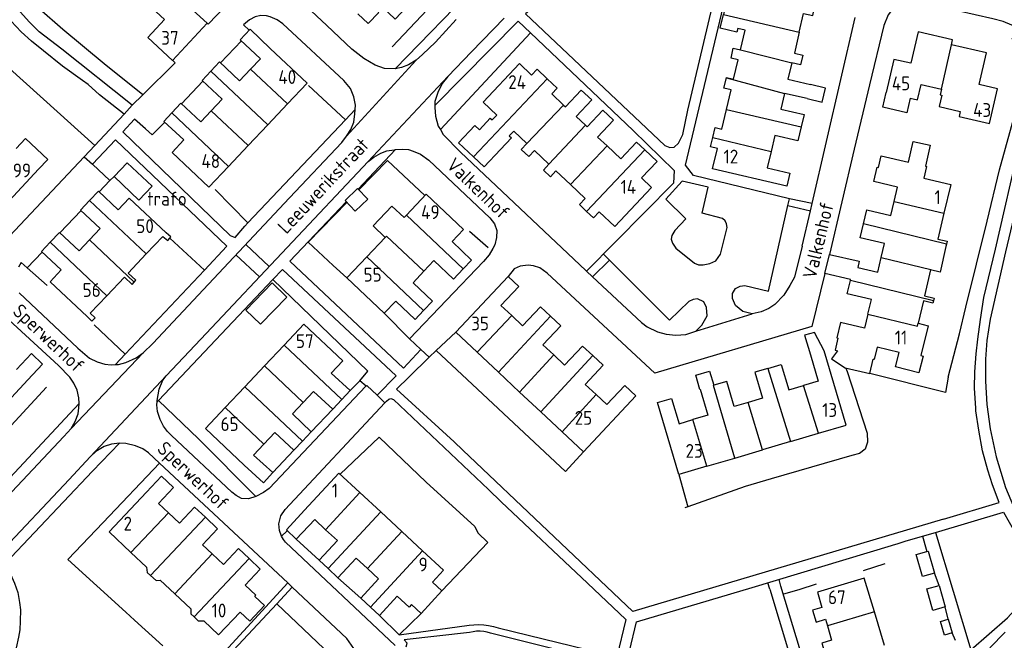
# Model space of a CAD drawing. Header units: metres. Extents: x 226218 to 240385, y 439369 to 449677.
# Tile 40 of 256: x 228283 to 228462, y 440502 to 440614. Entities that reach past the tile are written whole.
import ezdxf

# ---------------------------------------------------------------- set-up
doc = ezdxf.new("R2010")
doc.units = ezdxf.units.M
doc.header["$MEASUREMENT"] = 0
for name, color, linetype in [('DAKRAND', 4, 'Continuous'), ('DAKRAND-BYG', 4, 'Continuous'), ('FUNKTIEAAND', 253, 'Continuous'), ('HEG', 253, 'Continuous'), ('HEK', 253, 'Continuous'), ('HOOFDGEBOUW', 4, 'Continuous'), ('HUISNUMMER', 253, 'Continuous'), ('KANTVERH', 253, 'Continuous'), ('SCHUTTING', 253, 'Continuous'), ('STRAATNAAM', 253, 'Continuous'), ('TUSSENMUUR', 253, 'Continuous')]:
    doc.layers.add(name, color=color, linetype=linetype)
doc.styles.get("Standard").update_dxf_attribs({"font": 'iso.shx'})

msp = doc.modelspace()

# ---------------------------------------------------------------- linework, layer by layer
at = {"layer": 'DAKRAND'}
for p, q in [((228300.49, 440586.04), (228304.99, 440581.75)), ((228437.47, 440550.38), (228438.07, 440552.97)), ((228359.92, 440510.95), (228356.14, 440506.85)), ((228358.2, 440512.53), (228359.92, 440510.95)), ((228356.14, 440506.85), (228354.41, 440508.45))]:
    msp.add_line(p, q, dxfattribs=at)
for points in [[(228426.13, 440600.19), (228428.85, 440599.54), (228429.45, 440602.1), (228426.72, 440602.75)], [(228444.78, 440600.29), (228444.18, 440597.64), (228439.82, 440598.62), (228440.42, 440601.29)], [(228450.5, 440600.83), (228450.03, 440598.73), (228453.87, 440597.87)], [(228365.65, 440589.64), (228362.92, 440592.2), (228365.86, 440595.34), (228366.71, 440594.54)], [(228282.76, 440591.14), (228284.42, 440592.95), (228288.49, 440589.18), (228286.8, 440587.39)], [(228444.48, 440588.64), (228445.34, 440592.43), (228448.39, 440591.74), (228447.53, 440587.92)], [(228370.52, 440590.95), (228367.59, 440587.82), (228365.65, 440589.64)], [(228304.99, 440581.75), (228307.42, 440584.29), (228302.89, 440588.54), (228300.49, 440586.04)], [(228353.06, 440578.63), (228350.86, 440580.71), (228347.46, 440577.12), (228349.66, 440575.03)], [(228309.34, 440575.22), (228310.26, 440574.49), (228310.58, 440574.88)], [(228310.58, 440574.88), (228310.79, 440575.15), (228309.93, 440575.84)], [(228451.26, 440573.36), (228450.21, 440568.73), (228448.48, 440569.13)], [(228304.16, 440566.92), (228304.46, 440567.25), (228303.06, 440568.57)], [(228302.36, 440567.82), (228303.77, 440566.5), (228304.16, 440566.92)], [(228295.6, 440560.66), (228296.49, 440559.82), (228297.09, 440560.46), (228296.19, 440561.29)], [(228446.25, 440559.47), (228448.06, 440559.02), (228446.7, 440553.59), (228447.13, 440553.48), (228446.38, 440550.48), (228442.11, 440551.54), (228442.77, 440554.17)], [(228429.21, 440554.47), (228427.44, 440557.8), (228425.62, 440557.3), (228426.71, 440553.73)], [(228431.6, 440554.49), (228430.55, 440553), (228432.98, 440551.38), (228437.47, 440550.38)], [(228339.82, 440550.44), (228343.27, 440547.26), (228341.79, 440545.66)], [(228406.74, 440547.49), (228406.67, 440547.48), (228405.94, 440550.04), (228408.42, 440550.79), (228409.21, 440548.23)], [(228341.79, 440545.66), (228340.14, 440543.88), (228336.64, 440547.07)], [(228332.84, 440543.04), (228336.25, 440539.77), (228334.65, 440538.1)], [(228334.65, 440538.1), (228333.08, 440536.45), (228329.64, 440539.65)], [(228325.79, 440535.56), (228329.3, 440532.38), (228327.56, 440530.54), (228324.09, 440533.76)], [(228335.03, 440525.56), (228331.73, 440521.99), (228333.52, 440520.31), (228336.86, 440523.86)], [(228340.97, 440520.05), (228337.7, 440516.51), (228339.32, 440514.98)], [(228339.32, 440514.98), (228341.05, 440513.34), (228344.4, 440516.87)], [(228306.4, 440515.23), (228306.48, 440514.25), (228307.1, 440513.72)], [(228307.1, 440513.72), (228308.13, 440512.84), (228308.86, 440512.91)], [(228346.96, 440508.02), (228345.21, 440509.64), (228348.44, 440513.12)], [(228323.34, 440507.1), (228325.12, 440505.43), (228327.78, 440508.27), (228326, 440509.93)], [(228351.83, 440509.98), (228348.58, 440506.51), (228346.96, 440508.02)], [(228314.41, 440507.7), (228314.4, 440506.81), (228315.03, 440506.23)], [(228428.78, 440507.96), (228427.09, 440507.45), (228427.74, 440505.29), (228429.42, 440505.8)], [(228315.03, 440506.23), (228315.77, 440505.53), (228316.76, 440505.49)], [(228430.55, 440502.01), (228428.78, 440501.48), (228429.5, 440499.1), (228431.26, 440499.64)]]:
    msp.add_lwpolyline(points, dxfattribs=at)
at = {"layer": 'DAKRAND-BYG'}
for p, q in [((228447.8, 440518.07), (228448.07, 440518.15)), ((228448.07, 440518.15), (228449.2, 440514.17)), ((228450.01, 440511.95), (228451.14, 440508.05)), ((228451.69, 440505.79), (228452.4, 440503.34))]:
    msp.add_line(p, q, dxfattribs=at)
for points in [[(228342.36, 440581.7), (228344.62, 440583.87), (228346.46, 440581.95), (228344.21, 440579.78), (228342.36, 440581.7)], [(228331.79, 440564.22), (228327.03, 440559.3), (228324.38, 440561.86), (228329.14, 440566.78), (228331.79, 440564.22)], [(228449.2, 440514.17), (228447, 440513.55), (228445.86, 440517.52), (228447.8, 440518.07)], [(228451.14, 440508.05), (228448.9, 440507.4), (228447.78, 440511.3), (228450.01, 440511.95)], [(228452.4, 440503.34), (228450.99, 440502.93), (228450.28, 440505.38), (228451.69, 440505.79)]]:
    msp.add_lwpolyline(points, dxfattribs=at)
at = {"layer": 'HEG'}
for p, q in [((228359.63, 440594.56), (228375.95, 440612.1)), ((228305.72, 440600.9), (228298.69, 440606.5)), ((228342.46, 440596.37), (228335.73, 440602.57)), ((228318.81, 440583.69), (228324.75, 440577.64)), ((228427.02, 440581.15), (228422.89, 440582.05)), ((228454.88, 440562.38), (228458.73, 440577.98)), ((228364.93, 440576.17), (228368.27, 440573.22)), ((228302.54, 440553.87), (228296.89, 440559.16)), ((228451.64, 440549.71), (228453.71, 440557.57)), ((228402.88, 440532.03), (228404.49, 440526.19)), ((228414.87, 440529.85), (228404.49, 440526.19)), ((228404.49, 440526.19), (228403.95, 440525.99)), ((228436.3, 440514.66), (228440.26, 440515.89))]:
    msp.add_line(p, q, dxfattribs=at)
for points in [[(228291.19, 440612.7), (228286.95, 440616.49), (228285.45, 440618), (228284.49, 440619.06)], [(228460.95, 440587.25), (228466.41, 440606.94), (228465.97, 440608.55), (228464.74, 440610.06), (228463.2, 440611.07)], [(228344.85, 440583.63), (228350.03, 440588.95), (228356.83, 440582.64)], [(228340.22, 440569.92), (228335.66, 440574.17), (228342.67, 440581.38)], [(228358.87, 440554.54), (228382.31, 440532.59), (228385.57, 440536.17)], [(228433.14, 440551.34), (228433.34, 440550.73), (228437.01, 440539.53), (228437.06, 440537.91), (228436.6, 440536.64), (228435.58, 440535.86), (228434.23, 440535.47), (228419.56, 440531.23)], [(228451.64, 440549.71), (228451.16, 440546.89), (228437.47, 440550.38)], [(228341.46, 440532.13), (228348.56, 440538.82), (228357.07, 440530.67)], [(228308.73, 440534.11), (228298.5, 440523.32), (228292.14, 440516.63), (228302.65, 440507.06), (228304.21, 440505.63)]]:
    msp.add_lwpolyline(points, dxfattribs=at)
at = {"layer": 'HEK'}
for p, q in [((228363.95, 440623.39), (228350.88, 440609.58)), ((228299.74, 440585.36), (228300.49, 440586.04)), ((228310.58, 440574.88), (228316.86, 440569.08)), ((228340.22, 440569.92), (228342.71, 440567.68)), ((228284.77, 440569.51), (228288.37, 440566.28)), ((228349.48, 440561.29), (228354.07, 440556.62)), ((228315.81, 440538.54), (228308.53, 440545.44)), ((228326.2, 440528.06), (228315.81, 440538.54)), ((228419.56, 440531.23), (228414.87, 440529.85)), ((228424.62, 440511.15), (228421.8, 440510.38)), ((228304.21, 440505.63), (228309.31, 440500.98)), ((228356.14, 440506.85), (228352.16, 440502.95))]:
    msp.add_line(p, q, dxfattribs=at)
for points in [[(228280.93, 440606.21), (228287.69, 440600.09), (228296.99, 440591.68)], [(228345.02, 440549.04), (228346.49, 440550.76), (228329.3, 440567.41)], [(228288.28, 440547.9), (228274.75, 440533.27), (228268.17, 440539.65)]]:
    msp.add_lwpolyline(points, dxfattribs=at)
at = {"layer": 'HOOFDGEBOUW'}
for p, q in [((228414.01, 440609.02), (228414.01, 440609.02)), ((228327.02, 440607.43), (228325.22, 440605.52)), ((228412.78, 440603.74), (228413.6, 440607.24)), ((228325.22, 440605.52), (228323.23, 440603.41)), ((228411.49, 440598.23), (228412.32, 440601.78)), ((228320.08, 440600.07), (228318.11, 440597.98)), ((228426.13, 440600.19), (228422.03, 440601.14)), ((228328.35, 440595.45), (228331.91, 440599.22)), ((228410.66, 440594.65), (228411.49, 440598.23)), ((228318.11, 440597.98), (228316.21, 440595.97)), ((228324.8, 440591.68), (228328.35, 440595.45)), ((228321.24, 440587.91), (228324.8, 440591.68)), ((228379.29, 440588.31), (228376.67, 440590.78)), ((228383.23, 440584.59), (228380.58, 440587.08)), ((228385.88, 440582.09), (228383.23, 440584.59)), ((228353.06, 440578.63), (228353.47, 440579.06)), ((228297.99, 440576.62), (228296.05, 440574.57)), ((228306.33, 440572.03), (228309.34, 440575.22)), ((228349.66, 440575.03), (228346.3, 440571.48)), ((228296.05, 440574.57), (228294.17, 440572.58)), ((228451.37, 440573.83), (228451.26, 440573.36)), ((228303.06, 440568.57), (228306.33, 440572.03)), ((228342.71, 440567.68), (228346.3, 440571.48)), ((228356.65, 440568.88), (228358.48, 440570.82)), ((228356.65, 440568.88), (228354.7, 440566.82)), ((228299.18, 440564.46), (228302.36, 440567.82)), ((228349.48, 440561.29), (228342.71, 440567.68)), ((228433.94, 440567.24), (228433.98, 440567.4)), ((228296.19, 440561.29), (228299.18, 440564.46)), ((228351.54, 440563.47), (228349.48, 440561.29)), ((228331.33, 440555.52), (228327.77, 440551.74)), ((228366.29, 440554.23), (228370.15, 440550.62)), ((228327.77, 440551.74), (228324.2, 440547.95)), ((228370.15, 440550.62), (228374, 440547)), ((228324.2, 440547.95), (228320.64, 440544.17)), ((228334.79, 440545.11), (228336.64, 440547.07)), ((228374, 440547), (228377.85, 440543.39)), ((228332.84, 440543.04), (228334.79, 440545.11)), ((228377.85, 440543.39), (228381.71, 440539.77)), ((228327.66, 440537.55), (228329.64, 440539.65)), ((228423.09, 440538.02), (228428.14, 440539.51)), ((228325.79, 440535.56), (228327.66, 440537.55)), ((228423.09, 440538.02), (228418.04, 440536.52)), ((228412.98, 440535.03), (228418.04, 440536.52)), ((228407.93, 440533.53), (228412.98, 440535.03)), ((228407.93, 440533.53), (228402.88, 440532.03)), ((228345.05, 440528.76), (228348.84, 440525.25)), ((228310.34, 440525.11), (228308.56, 440526.78)), ((228312.35, 440523.22), (228310.34, 440525.11)), ((228348.84, 440525.25), (228352.63, 440521.73)), ((228338.82, 440522.04), (228336.86, 440523.86)), ((228340.97, 440520.05), (228338.82, 440522.04)), ((228352.63, 440521.73), (228356.42, 440518.22)), ((228303.56, 440517.91), (228306.4, 440515.23)), ((228318.28, 440517.64), (228316.54, 440519.28)), ((228320.33, 440515.71), (228318.28, 440517.64)), ((228346.4, 440515.01), (228344.4, 440516.87)), ((228348.44, 440513.12), (228346.4, 440515.01)), ((228308.86, 440512.91), (228311.5, 440510.43)), ((228311.5, 440510.43), (228314.41, 440507.7)), ((228429.42, 440505.8), (228429.78, 440504.61)), ((228440.1, 440501.07), (228438.29, 440507.15)), ((228429.78, 440504.61), (228430.55, 440502.01))]:
    msp.add_line(p, q, dxfattribs=at)
for points in [[(228312.56, 440622.21), (228315.47, 440619.52), (228313.51, 440617.4), (228317.35, 440613.84), (228311.11, 440607.11), (228306.61, 440611.28), (228309.63, 440614.53), (228307.35, 440616.65), (228308.54, 440617.94)], [(228424.67, 440612.23), (228425.47, 440615.63), (228427.11, 440615.24), (228427.58, 440617.24), (228416.52, 440619.82), (228415.66, 440616.13), (228414.34, 440616.43), (228414.49, 440617.08), (228411.49, 440617.78), (228410.95, 440615.43)], [(228344.7, 440615.53), (228346.55, 440613.8), (228348.46, 440615.82), (228348.15, 440616.11), (228348.94, 440616.95), (228351.44, 440614.6), (228353.62, 440616.91)], [(228414.01, 440609.02), (228414.85, 440612.6), (228413.54, 440612.91), (228413.39, 440612.26), (228410.37, 440612.96), (228410.95, 440615.43)], [(228328.79, 440609.3), (228325.15, 440612.78), (228323.37, 440610.87), (228327.02, 440607.43)], [(228424.67, 440612.23), (228423.79, 440608.43), (228425.33, 440608.07), (228424.92, 440606.33), (228423.32, 440606.7)], [(228452.28, 440609.95), (228452.48, 440610.83), (228446.24, 440612.27), (228444.93, 440606.59), (228441.81, 440607.31), (228440.42, 440601.29)], [(228331.91, 440599.22), (228335.48, 440603), (228328.79, 440609.3)], [(228413.6, 440607.24), (228412.32, 440607.53), (228412.73, 440609.31), (228414.01, 440609.02)], [(228453.87, 440597.87), (228453.65, 440596.93), (228459.15, 440595.66), (228460.61, 440601.95), (228457.27, 440602.72), (228458.61, 440608.49), (228452.28, 440609.95)], [(228323.23, 440603.41), (228319.59, 440606.83), (228318.03, 440605.18)], [(228366.71, 440594.54), (228368.68, 440596.63), (228369.01, 440596.32), (228369.85, 440597.21), (228367.37, 440599.55), (228373.97, 440606.55), (228376.18, 440604.47), (228377.18, 440605.53), (228379.01, 440603.8)], [(228423.32, 440606.7), (228422.63, 440603.7), (228426.72, 440602.75)], [(228318.03, 440605.18), (228316.44, 440603.48), (228320.08, 440600.07)], [(228379.01, 440603.8), (228380.8, 440602.11), (228379.81, 440601.06), (228381.95, 440599.03)], [(228412.32, 440601.78), (228411.03, 440602.08), (228411.47, 440603.97)], [(228411.47, 440603.97), (228411.48, 440604.04), (228412.78, 440603.74)], [(228444.78, 440600.29), (228446.11, 440599.98), (228446.75, 440602.77), (228450.43, 440601.92)], [(228450.43, 440601.92), (228450.19, 440600.9), (228450.5, 440600.83)], [(228381.95, 440599.03), (228382.3, 440598.7), (228385.18, 440601.75), (228387.08, 440599.96), (228384.25, 440596.96), (228385.94, 440595.36)], [(228422.03, 440601.14), (228421.37, 440598.3), (228425.55, 440597.33), (228425.02, 440595.07)], [(228316.21, 440595.97), (228312.61, 440599.35), (228310.97, 440597.59)], [(228313.12, 440592.69), (228309.53, 440596.07), (228310.97, 440597.59)], [(228385.94, 440595.36), (228386.23, 440595.09), (228389.08, 440598.12), (228391.02, 440596.29), (228388.12, 440593.22), (228389.84, 440591.6)], [(228409.01, 440593.12), (228409.44, 440594.93), (228410.66, 440594.65)], [(228425.02, 440595.07), (228424.43, 440592.52), (228420.25, 440593.5), (228419.57, 440590.58)], [(228375.3, 440592.07), (228372.93, 440594.31), (228372.1, 440593.43), (228372.5, 440593.05), (228370.52, 440590.95)], [(228409.85, 440591.16), (228408.62, 440591.44), (228409.01, 440593.12)], [(228313.12, 440592.69), (228311, 440590.44), (228317.68, 440584.13), (228321.24, 440587.91)], [(228376.67, 440590.78), (228375.65, 440589.71), (228374.29, 440590.99), (228375.3, 440592.07)], [(228389.84, 440591.6), (228392.33, 440589.25), (228395.21, 440592.3), (228396.67, 440590.93)], [(228419.57, 440590.58), (228418.89, 440587.66), (228422.99, 440586.7), (228422.43, 440584.29), (228408.98, 440587.43), (228409.85, 440591.16)], [(228396.67, 440590.93), (228398.92, 440588.81), (228396.09, 440585.82), (228397.92, 440584.09), (228391.25, 440577.02), (228388.44, 440579.67)], [(228441.89, 440581.54), (228442.51, 440584.16), (228438.17, 440585.18), (228438.78, 440587.79), (228439.03, 440587.73), (228439.52, 440589.8), (228444.48, 440588.64)], [(228380.58, 440587.08), (228379.59, 440586.03), (228378.3, 440587.24), (228379.29, 440588.31)], [(228447.53, 440587.92), (228447.76, 440587.87), (228447.27, 440585.78), (228452.14, 440584.64), (228450.91, 440579.41)], [(228274.19, 440582.43), (228275.77, 440580.97), (228278.74, 440584.17), (228281.48, 440581.64), (228286.8, 440587.39)], [(228301.23, 440580.05), (228297.65, 440583.42), (228296.07, 440581.73)], [(228309.93, 440575.84), (228303.23, 440582.17), (228301.23, 440580.05)], [(228353.47, 440579.06), (228357.07, 440582.87), (228363.83, 440576.48), (228361.77, 440574.29)], [(228296.07, 440581.73), (228294.42, 440579.98), (228297.99, 440576.62)], [(228386.12, 440579.75), (228384.83, 440580.97), (228385.88, 440582.09)], [(228436.3, 440577.5), (228436.9, 440580.03), (228441.3, 440579), (228441.89, 440581.54)], [(228388.44, 440579.67), (228387.39, 440578.56), (228386.12, 440579.75)], [(228450.91, 440579.41), (228449.81, 440574.72), (228451.49, 440574.32), (228451.37, 440573.83)], [(228439.55, 440571.36), (228440.15, 440573.94), (228435.72, 440574.98), (228436.3, 440577.5)], [(228294.17, 440572.58), (228290.61, 440575.93), (228288.92, 440574.14)], [(228290.93, 440569.14), (228287.37, 440572.49), (228288.92, 440574.14)], [(228361.77, 440574.29), (228365.3, 440570.93), (228363.77, 440569.32)], [(228433.98, 440567.4), (228429.3, 440568.47), (228430.14, 440571.94), (228435.52, 440570.7), (228435.27, 440569.6)], [(228363.77, 440569.32), (228362.01, 440567.47), (228358.48, 440570.82)], [(228435.27, 440569.6), (228438.94, 440568.74), (228439.55, 440571.36)], [(228295.6, 440560.66), (228288.89, 440566.99), (228290.93, 440569.14)], [(228372.58, 440560.85), (228370.62, 440562.69), (228373.86, 440566.14), (228371.92, 440567.96), (228362.44, 440557.85), (228366.29, 440554.23)], [(228448.48, 440569.13), (228447.38, 440564.45), (228449.12, 440564.04), (228449, 440563.55)], [(228354.7, 440566.82), (228358.21, 440563.48), (228356.59, 440561.76)], [(228437.13, 440561.1), (228437.75, 440563.76), (228433.37, 440564.78), (228433.94, 440567.24)], [(228356.59, 440561.76), (228355.04, 440560.14), (228351.54, 440563.47)], [(228449, 440563.55), (228448.9, 440563.1), (228447.2, 440563.5), (228446.25, 440559.47)], [(228379.62, 440560.74), (228377.78, 440562.47), (228374.54, 440559.01), (228372.58, 440560.85)], [(228380.18, 440553.73), (228378.22, 440555.58), (228381.45, 440559.02), (228379.62, 440560.74)], [(228437.13, 440561.1), (228436.53, 440558.56), (228432.13, 440559.59), (228431.49, 440556.84), (228431.69, 440556.79), (228431.17, 440554.59), (228431.6, 440554.49)], [(228339.82, 440550.44), (228341.93, 440552.68), (228334.9, 440559.3), (228331.33, 440555.52)], [(228284.86, 440549.18), (228287.54, 440552.06), (228285.51, 440553.96), (228282.83, 440551.09)], [(228387.26, 440553.59), (228385.39, 440555.34), (228382.15, 440551.89), (228380.18, 440553.73)], [(228387.85, 440546.55), (228385.89, 440548.39), (228389.13, 440551.84), (228387.26, 440553.59)], [(228426.71, 440553.73), (228428.12, 440548.96), (228425.44, 440548.16)], [(228428.14, 440539.51), (228433.19, 440541.01), (228429.21, 440554.47)], [(228442.77, 440554.17), (228438.78, 440555.11), (228438.27, 440552.92), (228438.07, 440552.97)], [(228419, 440551.28), (228421.39, 440551.99), (228422.76, 440547.37), (228425.44, 440548.16)], [(228419, 440551.28), (228416.6, 440550.57), (228417.99, 440545.88), (228415.43, 440545.12)], [(228274.1, 440545.78), (228278.15, 440542), (228284.86, 440549.18)], [(228415.43, 440545.12), (228412.88, 440544.37), (228411.53, 440548.91), (228409.21, 440548.23)], [(228381.71, 440539.77), (228385.58, 440536.15), (228395.09, 440546.28), (228393.07, 440548.18), (228389.81, 440544.71), (228387.85, 440546.55)], [(228406.74, 440547.49), (228408.13, 440542.8), (228405.42, 440542)], [(228402.88, 440532.03), (228399.01, 440545.1), (228401.54, 440545.85), (228402.9, 440541.25), (228405.42, 440542)], [(228324.09, 440533.76), (228317.07, 440540.39), (228320.64, 440544.17)], [(228335.03, 440525.56), (228341.26, 440532.28), (228345.05, 440528.76)], [(228308.56, 440526.78), (228311.29, 440529.69), (228309.1, 440531.75), (228306.36, 440528.85)], [(228306.36, 440528.85), (228299.59, 440521.65), (228303.56, 440517.91)], [(228317.04, 440524.28), (228315.08, 440526.12), (228312.35, 440523.22)], [(228316.54, 440519.28), (228319.27, 440522.18), (228317.04, 440524.28)], [(228324.98, 440516.8), (228323.06, 440518.61), (228320.33, 440515.71)], [(228356.42, 440518.22), (228360.21, 440514.71), (228358.2, 440512.53)], [(228324.27, 440512), (228327, 440514.9), (228324.98, 440516.8)], [(228438.29, 440507.15), (228436.47, 440513.24), (228427.96, 440510.7), (228428.78, 440507.96)], [(228326, 440509.93), (228326.22, 440510.16), (228324.27, 440512)], [(228354.41, 440508.45), (228353.98, 440507.98), (228351.83, 440509.98)], [(228316.76, 440505.49), (228319.44, 440502.96), (228323.34, 440507.1)]]:
    msp.add_lwpolyline(points, dxfattribs=at)
at = {"layer": 'KANTVERH'}
for p, q in [((228323.6, 440610.66), (228319.76, 440606.67)), ((228342.63, 440593.41), (228355.27, 440607.14)), ((228345.61, 440587.78), (228361, 440604.17)), ((228316.6, 440603.33), (228312.7, 440599.26)), ((228344.73, 440583.75), (228351.53, 440590.94)), ((228297.79, 440583.29), (228299.74, 440585.36)), ((228422.61, 440580.79), (228426.72, 440579.85)), ((228294.53, 440579.88), (228290.67, 440575.88)), ((228322.42, 440575), (228324.2, 440577.06)), ((228328.62, 440569.74), (228324.35, 440573.75)), ((228322.58, 440571.86), (228326.84, 440567.85)), ((228390.28, 440570.89), (228387.18, 440567.87)), ((228405.95, 440558.03), (228416.16, 440561.15)), ((228292.7, 440540.37), (228305.77, 440554.1)), ((228296.16, 440535.23), (228309.94, 440549.95)), ((228340.14, 440543.88), (228336.25, 440539.77)), ((228333.08, 440536.45), (228329.3, 440532.38)), ((228449.36, 440521.56), (228461.71, 440525.24)), ((228331.84, 440521.78), (228330.83, 440520.85)), ((228447.04, 440520.87), (228449.36, 440521.56)), ((228337.7, 440516.51), (228333.52, 440520.31)), ((228447.04, 440520.87), (228447.68, 440518.49)), ((228447.68, 440518.49), (228447.8, 440518.07)), ((228345.21, 440509.64), (228341.05, 440513.34)), ((228421.37, 440511.83), (228421.01, 440513.04)), ((228450.01, 440511.95), (228449.2, 440514.17)), ((228329.97, 440508.59), (228332.77, 440511.64)), ((228419.33, 440511.23), (228418.97, 440512.43)), ((228419.33, 440511.23), (228422.7, 440500)), ((228424.91, 440500), (228421.37, 440511.83)), ((228451.69, 440505.79), (228451.14, 440508.05)), ((228352.16, 440502.95), (228348.58, 440506.51)), ((228352.16, 440502.95), (228364.85, 440504.72)), ((228370.09, 440504.24), (228391.62, 440499.02)), ((228393.9, 440500), (228395.21, 440505.34)), ((228364.94, 440503.42), (228353.05, 440502.07)), ((228391.29, 440497.67), (228368.75, 440503.31)), ((228452.97, 440501.96), (228452.4, 440503.34)), ((228462.01, 440503.44), (228459.2, 440500.65))]:
    msp.add_line(p, q, dxfattribs=at)
for points in [[(228306.67, 440665.11), (228306.12, 440663.23), (228305.92, 440662.35), (228305.03, 440658.68), (228303.01, 440649.85), (228302.79, 440647.73), (228302.73, 440646.15), (228302.79, 440644.52), (228303.04, 440642.78), (228303.39, 440641.64), (228304.17, 440639.93), (228305.46, 440638.3), (228306.64, 440637.04), (228318.88, 440625.59), (228321.3, 440623.12), (228321.85, 440621.86), (228322.1, 440620.7), (228322.09, 440619.34), (228321.61, 440618.15), (228320.61, 440616.86), (228317.55, 440613.66), (228317.38, 440613.81)], [(228352.62, 440605.81), (228351.44, 440605.58), (228349.51, 440605.63), (228347.84, 440606.25), (228345.74, 440607.46), (228343.62, 440609.17), (228339.07, 440613.44), (228319.25, 440632.07), (228318.34, 440632.82), (228312.36, 440638.34), (228310.59, 440640.07), (228309.6, 440641.4), (228308.8, 440642.63), (228308.11, 440644.4), (228307.79, 440646.14), (228307.7, 440648), (228307.79, 440649.89), (228308.19, 440651.34), (228308.78, 440652.18)], [(228375.04, 440615.55), (228400.31, 440591.67), (228401.2, 440591.3), (228402.03, 440591.37), (228402.78, 440592.09), (228403.6, 440593.71), (228404.5, 440598.07), (228411.07, 440626), (228408.87, 440626.32), (228405.84, 440626.49), (228402.58, 440626.49), (228399.07, 440626.16), (228396.01, 440625.71), (228392.98, 440625.03), (228389.89, 440624.02), (228387.23, 440623.01), (228384.06, 440621.56), (228380.89, 440619.88), (228379.66, 440619.08), (228377.94, 440617.89), (228376.35, 440616.59), (228375.04, 440615.55)], [(228416.16, 440561.15), (228414.46, 440561.6), (228413.14, 440562.67), (228412.57, 440563.98), (228412.58, 440564.84), (228413.13, 440565.76), (228413.94, 440566.2), (228414.84, 440566.28), (228419.1, 440565.28), (228422.61, 440580.79), (228422.89, 440582.05), (228405.54, 440586.24), (228404.05, 440588.13), (228411.84, 440620.89), (228412.98, 440625.72), (228433.78, 440620.94)], [(228351.44, 440605.58), (228366.48, 440621.09), (228363.95, 440623.39)], [(228458.14, 440564.15), (228460.27, 440572.92), (228464.63, 440592.13), (228467.7, 440605.38), (228467.95, 440607.16), (228467.65, 440608.63), (228467.04, 440610.11), (228466.21, 440611.39), (228464.87, 440612.57), (228463.2, 440613.5), (228461.62, 440614.16), (228459.78, 440614.64), (228443.77, 440618.33), (228443.11, 440617.94), (228441.92, 440616.88), (228440.79, 440615.39), (228439.98, 440613.44), (228437.42, 440602.7), (228434.64, 440591.04), (228430.14, 440571.94)], [(228251.88, 440590.35), (228253.54, 440589.98), (228255.55, 440589.44), (228257.26, 440588.64), (228258.25, 440587.91), (228264.79, 440581.88), (228273.42, 440574.21), (228274.79, 440573.1), (228276.15, 440572.57), (228278.06, 440572.79), (228279.65, 440573.43), (228281.56, 440575.25), (228295.08, 440589.65), (228296.99, 440591.68), (228302.3, 440597.34), (228297.85, 440600.88), (228295.8, 440602.73), (228294.8, 440603.46), (228291.14, 440606.08), (228287.71, 440608.85), (228285.55, 440610.63), (228283.65, 440612.32), (228281.82, 440614.25), (228280.08, 440616.44)], [(228303.77, 440599), (228291.01, 440609.13), (228286.95, 440612.28), (228285.15, 440614.07), (228282.38, 440617.1)], [(228283.32, 440564.99), (228293.96, 440554.97), (228296.06, 440553.13), (228297.44, 440552.46), (228298.85, 440552.03), (228300, 440551.95), (228300.76, 440551.98), (228301.31, 440552.01), (228302.61, 440552.33), (228304.53, 440553.21), (228305.77, 440554.1), (228307.53, 440555.78), (228332.28, 440582.22), (228341.76, 440592.23), (228342.63, 440593.41), (228343.38, 440594.57), (228343.93, 440595.93), (228344.16, 440597.41), (228344.2, 440598.21), (228344.25, 440599.03), (228343.96, 440600.51), (228343.32, 440602.04), (228342.17, 440603.45), (228331.06, 440613.73), (228330.07, 440614.45)], [(228330.07, 440614.45), (228328.81, 440615), (228328.13, 440615.18), (228327.1, 440615.27), (228326.08, 440615.03), (228325.04, 440614.49), (228323.96, 440613.59), (228325, 440612.62)], [(228362.48, 440614.54), (228358.74, 440610.4), (228356.41, 440608.19), (228355.27, 440607.14), (228353.88, 440606.29), (228352.62, 440605.81)], [(228371.19, 440614.78), (228365.28, 440608.67)], [(228425.23, 440573.43), (228426.72, 440579.85), (228427.02, 440581.15), (228434.83, 440614.9)], [(228465.25, 440614.85), (228466.16, 440614.17), (228467.22, 440613.08), (228468.15, 440611.84), (228468.9, 440610.47), (228469.52, 440608.67), (228469.72, 440606.66), (228469.66, 440604.68), (228467.83, 440596.74), (228462.04, 440572.4), (228459.29, 440560.21), (228458.7, 440556.35), (228458.45, 440552.97), (228458.41, 440548.96), (228458.66, 440544.72), (228459.25, 440540.35), (228460.37, 440535.27), (228462.05, 440529.7), (228464.01, 440525.12), (228466.08, 440521.04), (228468.15, 440517.75), (228469.94, 440515.11), (228472.07, 440512.4), (228475.42, 440508.86)], [(228358.61, 440598.97), (228373.74, 440614.2), (228375.95, 440612.1), (228394.6, 440594.43), (228402, 440587.18)], [(228302.3, 440597.34), (228303.77, 440599), (228305.72, 440600.9), (228311.6, 440606.66), (228311.08, 440607.14)], [(228365.28, 440608.67), (228361, 440604.17), (228359.96, 440602.95), (228359.2, 440601.32), (228358.61, 440599.64), (228358.61, 440598.97), (228358.61, 440598.59), (228358.77, 440597), (228359.26, 440595.17), (228359.63, 440594.56), (228360.14, 440593.68), (228363.29, 440590.46), (228385.99, 440569.01), (228386.12, 440568.88), (228387.18, 440567.87), (228396.11, 440559.58), (228397.11, 440558.79), (228398.96, 440557.89), (228400.57, 440557.46)], [(228324.2, 440577.06), (228324.75, 440577.64), (228342.46, 440596.37), (228344.2, 440598.21)], [(228304.23, 440596.47), (228302.08, 440594.18), (228321.54, 440575.36), (228322.42, 440575)], [(228309.72, 440595.89), (228307.43, 440593.63), (228306.19, 440594.73), (228304.23, 440596.47)], [(228316.86, 440569.08), (228320.93, 440573.41), (228300.73, 440592.72), (228296.61, 440588.29)], [(228295.08, 440589.65), (228296.61, 440588.29), (228299.74, 440585.36)], [(228349.6, 440545.05), (228348.19, 440546.4), (228346.32, 440548.15), (228346.17, 440548.06), (228346.15, 440548.04), (228328.6, 440529.53), (228327.61, 440528.8), (228326.2, 440528.06), (228324.85, 440527.65), (228323.57, 440527.71), (228322.61, 440528.21), (228321.82, 440528.85), (228310.88, 440539.13), (228310.21, 440539.82), (228309.44, 440540.83), (228308.87, 440542.01), (228308.36, 440543.48), (228308.23, 440544.66), (228308.29, 440545.19), (228308.32, 440545.47), (228308.66, 440547.51), (228309.36, 440549.15), (228309.94, 440549.95), (228316.24, 440556.59), (228332.85, 440574.24), (228345.61, 440587.78), (228346.55, 440588.76), (228347.58, 440589.6), (228348.86, 440590.31), (228349.93, 440590.7), (228351.26, 440590.92), (228351.53, 440590.94)], [(228351.53, 440590.94), (228352.71, 440591.02), (228353.86, 440590.94), (228354.71, 440590.68), (228356.02, 440590.09), (228357.55, 440589.04), (228368.63, 440578.55), (228369.44, 440577.51), (228369.84, 440576.29), (228369.8, 440574.99), (228369.52, 440573.7), (228369.16, 440573), (228368.48, 440571.85), (228367.43, 440570.68), (228354.07, 440556.62)], [(228402, 440587.18), (228401.88, 440584.86), (228386.12, 440568.88)], [(228403.46, 440585.25), (228400.48, 440581.97), (228404.13, 440578.37), (228402.14, 440576.25), (228401.57, 440575.39), (228401.44, 440574.69), (228401.72, 440573.98), (228402.33, 440573.07), (228405.69, 440570.37), (228406.43, 440570.08), (228407.25, 440570.04), (228408.46, 440570.27), (228409.53, 440570.8), (228410.39, 440571.97), (228411.59, 440576.84), (228411.49, 440577.51), (228411.27, 440578.03), (228410.75, 440578.47), (228407.1, 440579.4), (228408.19, 440584.15), (228403.46, 440585.25)], [(228356.07, 440554.69), (228352.93, 440551.31), (228332.38, 440570.7), (228342.58, 440581.47)], [(228425.23, 440573.43), (228423.83, 440567.8), (228422.99, 440566.29), (228421.86, 440564.57), (228420.27, 440562.84), (228419.14, 440562.15), (228417.8, 440561.54), (228416.16, 440561.15)], [(228275.41, 440521.96), (228291.39, 440538.92), (228292.7, 440540.37), (228293.46, 440541.66), (228293.99, 440543.03), (228294.14, 440544.13), (228294.17, 440544.94), (228294.14, 440545.97), (228293.82, 440547.33), (228293.23, 440548.59), (228292.51, 440549.67), (228290.43, 440551.79), (228268.65, 440571.73)], [(228287.49, 440572.37), (228284.77, 440569.51), (228283.69, 440570.46), (228283.15, 440569.65)], [(228401.14, 440560.01), (228390.28, 440570.89), (228389.19, 440571.99)], [(228429.3, 440568.47), (228426.93, 440558.9), (228398.53, 440550.43), (228388.31, 440559.92), (228379.01, 440568.56), (228377.65, 440569.49), (228376.52, 440569.88), (228375.53, 440569.99), (228374.12, 440569.83), (228372.99, 440569.33), (228371.92, 440567.95)], [(228300.76, 440551.98), (228302.54, 440553.87), (228316.86, 440569.08)], [(228348.19, 440546.4), (228351.65, 440549.94), (228331.02, 440569.23), (228329.3, 440567.41), (228308.53, 440545.44), (228308.29, 440545.19)], [(228405.95, 440558.03), (228407.05, 440559.09), (228407.96, 440560.78), (228407.89, 440562.3), (228407.38, 440563.32), (228406.26, 440563.92), (228405.48, 440563.8), (228404.66, 440563.38), (228401.14, 440560.01)], [(228456.42, 440547.7), (228456.48, 440550.67), (228456.72, 440553.91), (228457.02, 440556.58), (228457.52, 440560.15), (228458.14, 440564.15)], [(228353.99, 440549.75), (228357.63, 440553.33), (228358.87, 440554.54), (228362.43, 440557.84)], [(228400.57, 440557.46), (228402.33, 440557.33), (228404.13, 440557.42), (228405.95, 440558.03)], [(228354.07, 440556.62), (228356.07, 440554.69), (228357.63, 440553.33)], [(228346.17, 440548.06), (228345.02, 440549.04), (228343.27, 440547.26)], [(228353.99, 440549.75), (228351.67, 440547.49), (228362.11, 440537.95)], [(228450.82, 440523.97), (228460.91, 440526.97), (228459.71, 440530.15), (228458.84, 440532.85), (228457.91, 440536.34), (228457.2, 440540.09), (228456.69, 440543.56), (228456.66, 440544.07), (228456.42, 440547.7)], [(228266.13, 440524.93), (228267.54, 440524.84), (228269.05, 440524.54), (228270.35, 440524.17), (228271.66, 440523.67), (228273.14, 440522.97), (228273.46, 440522.8), (228281.6, 440531.43), (228294.17, 440544.94)], [(228351.42, 440501.03), (228331.55, 440519.8), (228331.18, 440520.29), (228330.83, 440520.85), (228330.46, 440521.91), (228330.35, 440523.1), (228330.73, 440524.58), (228331.53, 440525.73), (228349.6, 440545.05), (228349.85, 440545.32), (228350.28, 440545.73), (228350.65, 440545.84), (228351.15, 440545.66), (228368.33, 440529.32), (228370.67, 440527.11), (228386.3, 440512.34), (228393.25, 440505.76), (228391.62, 440499.02)], [(228301.47, 440537.74), (228296.61, 440532.63), (228280.8, 440515.99), (228281.49, 440514.55), (228282.44, 440512.34), (228283.05, 440510.68), (228283.34, 440508.86), (228283.52, 440507.51), (228283.51, 440505.48), (228283.44, 440503.9), (228283.16, 440502.57), (228282.74, 440500.62)], [(228304.39, 440537.27), (228302.63, 440537.69), (228301.47, 440537.74), (228300.04, 440537.57), (228298.72, 440537.1), (228297.21, 440536.24), (228296.16, 440535.23), (228292.35, 440531.15)], [(228450.82, 440523.97), (228394.54, 440507.19), (228363.72, 440536.43), (228362.11, 440537.95)], [(228343.97, 440500.52), (228342.67, 440502.3), (228332.77, 440511.64), (228331.97, 440512.41), (228308.73, 440534.11), (228306.76, 440535.95), (228305.74, 440536.7), (228304.39, 440537.27)], [(228292.35, 440531.15), (228279.53, 440517.58), (228271.82, 440509.39), (228270.61, 440507.95), (228269.85, 440506.25), (228269.42, 440504.36), (228269.4, 440502.36), (228269.54, 440500.59), (228269.91, 440498.72), (228272.56, 440489.8), (228272.69, 440489.37)], [(228461.71, 440525.24), (228462.73, 440523.42), (228464.11, 440521.01), (228465.6, 440518.3), (228467.63, 440515.21), (228468.94, 440513.42)], [(228449.36, 440521.56), (228455.79, 440500.28), (228462.4, 440506.04), (228465.92, 440509.91), (228468.94, 440513.42)], [(228395.21, 440505.34), (228416.14, 440511.58), (228441.42, 440519.19), (228441.55, 440519.23), (228442.63, 440519.56), (228443.89, 440519.93), (228447.04, 440520.87)], [(228304.78, 440497.34), (228315.36, 440494.6), (228315.95, 440494.86), (228331.97, 440512.41)], [(228319.52, 440497.43), (228329.97, 440508.59), (228342.17, 440497.05)], [(228364.85, 440504.72), (228365.73, 440504.81), (228366.61, 440504.83), (228367.49, 440504.78), (228368.37, 440504.67), (228369.24, 440504.49), (228370.09, 440504.24)], [(228368.75, 440503.31), (228368.12, 440503.48), (228367.49, 440503.58), (228366.85, 440503.63), (228366.21, 440503.62), (228365.57, 440503.55), (228364.94, 440503.42)], [(228353.45, 440500.83), (228353.63, 440501.48), (228353.05, 440502.07)]]:
    msp.add_lwpolyline(points, dxfattribs=at)
at = {"layer": 'SCHUTTING'}
for p, q in [((228298.69, 440606.5), (228291.19, 440612.7)), ((228458.73, 440577.98), (228460.95, 440587.25)), ((228453.71, 440557.57), (228454.88, 440562.38)), ((228427.77, 440512.14), (228424.62, 440511.15))]:
    msp.add_line(p, q, dxfattribs=at)
for points in [[(228357.07, 440530.67), (228365.86, 440522.63), (228366.44, 440521.44)], [(228366.44, 440521.44), (228368.24, 440519.7), (228359.92, 440510.95)]]:
    msp.add_lwpolyline(points, dxfattribs=at)
at = {"layer": 'TUSSENMUUR'}
for p, q in [((228410.95, 440615.43), (228424.67, 440612.23)), ((228414.01, 440609.02), (228423.32, 440606.7)), ((228450.43, 440601.92), (228452.28, 440609.95)), ((228331.91, 440599.22), (228325.22, 440605.52)), ((228328.35, 440595.45), (228318.03, 440605.18)), ((228379.01, 440603.8), (228365.65, 440589.64)), ((228411.47, 440603.97), (228422.03, 440601.14)), ((228381.95, 440599.03), (228375.3, 440592.07)), ((228411.49, 440598.23), (228425.02, 440595.07)), ((228321.24, 440587.91), (228310.97, 440597.59)), ((228324.8, 440591.68), (228318.11, 440597.98)), ((228385.94, 440595.36), (228379.29, 440588.31)), ((228409.01, 440593.12), (228419.57, 440590.58)), ((228389.84, 440591.6), (228383.23, 440584.59)), ((228396.67, 440590.93), (228386.12, 440579.75)), ((228306.33, 440572.03), (228296.07, 440581.73)), ((228441.89, 440581.54), (228450.91, 440579.41)), ((228353.47, 440579.06), (228363.77, 440569.32)), ((228451.37, 440573.83), (228436.3, 440577.5)), ((228299.18, 440564.46), (228288.92, 440574.14)), ((228304.16, 440566.92), (228296.05, 440574.57)), ((228346.3, 440571.48), (228356.59, 440561.76)), ((228449, 440563.55), (228433.94, 440567.24)), ((228366.29, 440554.23), (228372.58, 440560.85)), ((228370.15, 440550.62), (228379.62, 440560.74)), ((228331.33, 440555.52), (228341.79, 440545.66)), ((228374, 440547), (228380.18, 440553.73)), ((228377.85, 440543.39), (228387.26, 440553.59)), ((228327.77, 440551.74), (228334.79, 440545.11)), ((228419, 440551.28), (228423.09, 440538.02)), ((228324.2, 440547.95), (228334.65, 440538.1)), ((228381.71, 440539.77), (228387.85, 440546.55)), ((228428.14, 440539.51), (228425.44, 440548.16)), ((228418.04, 440536.52), (228415.43, 440545.12)), ((228327.66, 440537.55), (228320.64, 440544.17)), ((228407.93, 440533.53), (228405.42, 440542)), ((228345.05, 440528.76), (228338.82, 440522.04)), ((228303.56, 440517.91), (228310.34, 440525.11)), ((228348.84, 440525.25), (228339.32, 440514.98)), ((228307.1, 440513.72), (228317.04, 440524.28)), ((228352.63, 440521.73), (228346.4, 440515.01)), ((228356.42, 440518.22), (228346.96, 440508.02)), ((228311.5, 440510.43), (228318.28, 440517.64)), ((228315.03, 440506.23), (228324.98, 440516.8)), ((228438.29, 440507.15), (228429.78, 440504.61))]:
    msp.add_line(p, q, dxfattribs=at)
for points in [[(228356.65, 440568.88), (228349.89, 440575.27), (228349.66, 440575.03)], [(228439.55, 440571.36), (228448.5, 440569.2), (228448.48, 440569.13)], [(228437.13, 440561.1), (228446.13, 440558.95), (228446.25, 440559.47)], [(228412.98, 440535.03), (228409.13, 440548.2), (228409.21, 440548.23)]]:
    msp.add_lwpolyline(points, dxfattribs=at)

# ---------------------------------------------------------------- texts
at = {"layer": 'FUNKTIEAAND'}
msp.add_text('trafo', height=2.5, dxfattribs=at).set_placement((228306.53, 440580.79))
at = {"layer": 'HUISNUMMER'}
for s, p in [('37', (228309.05, 440609.96)), ('40', (228330.27, 440602.85)), ('24', (228371.94, 440601.93)), ('45', (228441.46, 440601.7)), ('43', (228456.19, 440596.87)), ('48', (228316.34, 440587.62)), ('12', (228410.96, 440588.43)), ('99', (228282.15, 440585.92)), ('14', (228392.31, 440582.95)), ('1', (228449.19, 440581.06)), ('49', (228356.15, 440578.36)), ('50', (228304.53, 440575.82)), ('55', (228345.73, 440567.02)), ('56', (228294.81, 440564.24)), ('35', (228365.23, 440558.18)), ('57', (228333.47, 440554.98)), ('11', (228442, 440555.63)), ('13', (228428.84, 440542.48)), ('25', (228383.98, 440541.05)), ('65', (228319.81, 440539.94)), ('23', (228404.07, 440535.07)), ('1', (228339.95, 440527.9)), ('2', (228302.22, 440521.88)), ('9', (228355.69, 440514.47)), ('67', (228429.9, 440508.54)), ('10', (228318.19, 440506.14))]:
    msp.add_text(s, height=2.5, dxfattribs=at).set_placement(p)
at = {"layer": 'STRAATNAAM'}
for s, rotation, p in [('Leeuwerikstraat', 46.7431, (228331.72, 440575.5)), ('Valkenhof', 316.0947, (228360.57, 440587.89)), ('Valkenhof', 76.4641, (228427.67, 440567.36)), ('Sperwerhof', 316.662, (228281.93, 440561.39)), ('Sperwerhof', 316.662, (228308.12, 440536.46))]:
    msp.add_text(s, height=2.5, rotation=rotation, dxfattribs=at).set_placement(p)

doc.saveas('drawing.dxf')
